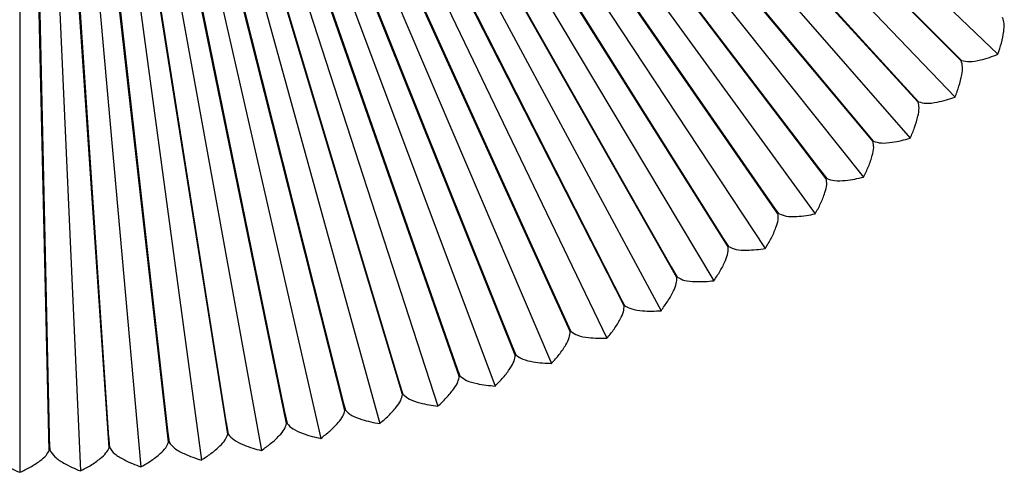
# Model space of a CAD drawing. Header units: millimetres. Extents: x -229 to 229, y -229 to 0.
# Tile 4 of 5: x 0 to 166, y -229 to -152. Entities that reach past the tile are written whole.
import ezdxf

# ---------------------------------------------------------------- set-up
doc = ezdxf.new("R2010")
doc.units = ezdxf.units.MM

msp = doc.modelspace()

# ---------------------------------------------------------------- linework, layer by layer
at = {"color": 7, "linetype": 'Continuous', "lineweight": 25}
for p, q in [((158.96, -159.03), (36.41, -36.56)), ((159.03, -158.96), (36.56, -36.41)), ((151.67, -166), (34.73, -38.16)), ((151.74, -165.94), (34.89, -38.01)), ((144.07, -172.64), (32.99, -39.68)), ((144.14, -172.58), (33.15, -39.54)), ((40.54, -38.76), (165.16, -157.91)), ((136.18, -178.93), (31.17, -41.12)), ((136.25, -178.87), (31.34, -40.99)), ((38.76, -40.54), (157.91, -165.16)), ((128.01, -184.85), (29.3, -42.48)), ((128.09, -184.8), (29.47, -42.35)), ((36.91, -42.24), (150.34, -172.08)), ((111.01, -195.54), (25.56, -44.83)), ((119.59, -190.41), (27.36, -43.75)), ((119.67, -190.36), (27.54, -43.63)), ((34.97, -43.86), (142.47, -178.65)), ((102.04, -200.37), (23.33, -46.03)), ((102.12, -200.32), (23.52, -45.93)), ((110.93, -195.59), (25.37, -44.93)), ((32.97, -45.38), (134.31, -184.87)), ((83.67, -208.71), (19.11, -47.93)), ((83.75, -208.67), (19.31, -47.85)), ((92.95, -204.74), (21.24, -47.03)), ((93.03, -204.7), (21.44, -46.94)), ((28.77, -48.15), (117.2, -196.16)), ((30.9, -46.81), (125.88, -190.71)), ((64.63, -215.37), (14.74, -49.45)), ((64.71, -215.34), (14.94, -49.39)), ((74.22, -212.25), (16.94, -48.74)), ((74.31, -212.22), (17.14, -48.67)), ((26.58, -49.4), (108.28, -201.22)), ((15.08, -224.35), (3.36, -51.49)), ((15.17, -224.34), (3.58, -51.48)), ((25.13, -223.44), (5.67, -51.29)), ((25.22, -223.43), (5.88, -51.26)), ((35.13, -222.09), (7.97, -50.98)), ((35.22, -222.08), (8.18, -50.95)), ((45.06, -220.29), (10.24, -50.57)), ((45.15, -220.27), (10.46, -50.53)), ((54.9, -218.05), (12.5, -50.06)), ((54.99, -218.03), (12.71, -50.01)), ((24.34, -50.54), (99.15, -205.88)), ((5, -224.8), (1.05, -51.59)), ((5.09, -224.8), (1.27, -51.58)), ((19.71, -52.52), (80.29, -213.94)), ((22.05, -51.58), (89.81, -210.12)), ((12.48, -54.69), (50.85, -222.78)), ((14.92, -54.07), (60.79, -220.27)), ((17.33, -53.35), (70.61, -217.32)), ((0, -56.09), (0, -228.51)), ((2.52, -56.04), (10.25, -228.28)), ((5.03, -55.87), (20.48, -227.59)), ((7.53, -55.59), (30.67, -226.44)), ((10.02, -55.19), (40.8, -224.83)), ((158.96, -159.03), (157.57, -157.57)), ((157.57, -157.57), (159.03, -158.96)), ((151.67, -166), (150.34, -164.48)), ((150.34, -164.48), (151.74, -165.94)), ((144.07, -172.64), (142.81, -171.06)), ((142.81, -171.06), (144.14, -172.58)), ((136.18, -178.93), (134.99, -177.29)), ((134.99, -177.29), (136.25, -178.87)), ((128.01, -184.85), (126.9, -183.17)), ((126.9, -183.17), (128.09, -184.8)), ((119.59, -190.41), (118.56, -188.68)), ((118.56, -188.68), (119.67, -190.36)), ((110.93, -195.59), (109.97, -193.81)), ((109.97, -193.81), (111.01, -195.54)), ((102.04, -200.37), (101.17, -198.55)), ((101.17, -198.55), (102.12, -200.32)), ((92.95, -204.74), (92.16, -202.89)), ((92.16, -202.89), (93.03, -204.7)), ((83.67, -208.71), (82.96, -206.82)), ((82.96, -206.82), (83.75, -208.67)), ((74.22, -212.25), (73.6, -210.33)), ((73.6, -210.33), (74.31, -212.22)), ((64.63, -215.37), (64.09, -213.42)), ((64.09, -213.42), (64.71, -215.34)), ((54.9, -218.05), (54.45, -216.08)), ((54.45, -216.08), (54.99, -218.03)), ((45.06, -220.29), (44.7, -218.31)), ((44.7, -218.31), (45.15, -220.27)), ((35.13, -222.09), (34.86, -220.09)), ((34.86, -220.09), (35.22, -222.08)), ((15.08, -224.35), (14.99, -222.33)), ((14.99, -222.33), (15.17, -224.34)), ((25.13, -223.44), (24.95, -221.43)), ((24.95, -221.43), (25.22, -223.43)), ((5, -224.8), (5, -222.78)), ((5, -222.78), (5.09, -224.8))]:
    msp.add_line(p, q, dxfattribs=at)
for points, knots in [([(165.16, -157.91), (165.37, -157.28), (165.8, -155.97), (166.14, -154.24), (166.27, -152.74), (166.04, -152.06), (165.94, -151.73)], [0, 0, 0, 0, 0.274997, 0.574862, 0.800319, 1, 1, 1, 1]), ([(159.03, -158.96), (159.46, -159.06), (160.39, -159.28), (162.08, -158.93), (163.68, -158.49), (164.69, -158.1), (165.16, -157.91)], [0, 0, 0, 0, 0.258751, 0.553526, 0.787431, 1, 1, 1, 1]), ([(157.91, -165.16), (158.15, -164.55), (158.64, -163.25), (159.05, -161.54), (159.25, -160.04), (159.06, -159.35), (158.96, -159.03)], [0, 0, 0, 0, 0.2749969, 0.574862, 0.8003194, 1, 1, 1, 1]), ([(150.34, -172.08), (150.61, -171.47), (151.16, -170.21), (151.65, -168.51), (151.91, -167.03), (151.75, -166.33), (151.67, -166)], [0, 0, 0, 0, 0.274997, 0.574862, 0.800319, 1, 1, 1, 1]), ([(151.74, -165.94), (152.17, -166.06), (153.08, -166.31), (154.78, -166.04), (156.41, -165.67), (157.43, -165.33), (157.91, -165.16)], [0, 0, 0, 0, 0.258751, 0.553526, 0.787431, 1, 1, 1, 1]), ([(142.47, -178.65), (142.76, -178.06), (143.37, -176.82), (143.93, -175.15), (144.26, -173.68), (144.13, -172.97), (144.07, -172.64)], [0, 0, 0, 0, 0.274997, 0.574862, 0.800319, 1, 1, 1, 1]), ([(144.14, -172.58), (144.56, -172.72), (145.47, -173.01), (147.18, -172.82), (148.82, -172.52), (149.85, -172.22), (150.34, -172.08)], [0, 0, 0, 0, 0.258751, 0.553526, 0.787431, 1, 1, 1, 1]), ([(134.31, -184.87), (134.63, -184.28), (135.29, -183.07), (135.93, -181.43), (136.32, -179.97), (136.23, -179.26), (136.18, -178.93)], [0, 0, 0, 0, 0.274997, 0.574862, 0.800319, 1, 1, 1, 1]), ([(136.25, -178.87), (136.67, -179.03), (137.56, -179.36), (139.27, -179.25), (140.93, -179.02), (141.97, -178.77), (142.47, -178.65)], [0, 0, 0, 0, 0.258751, 0.553526, 0.787431, 1, 1, 1, 1]), ([(125.88, -190.71), (126.23, -190.14), (126.94, -188.96), (127.65, -187.34), (128.11, -185.91), (128.05, -185.19), (128.01, -184.85)], [0, 0, 0, 0, 0.274997, 0.574862, 0.800319, 1, 1, 1, 1]), ([(128.09, -184.8), (128.5, -184.98), (129.37, -185.36), (131.09, -185.32), (132.75, -185.17), (133.81, -184.96), (134.31, -184.87)], [0, 0, 0, 0, 0.258751, 0.553526, 0.787431, 1, 1, 1, 1]), ([(117.2, -196.16), (117.57, -195.61), (118.34, -194.46), (119.12, -192.88), (119.64, -191.47), (119.61, -190.75), (119.59, -190.41)], [0, 0, 0, 0, 0.274997, 0.574862, 0.800319, 1, 1, 1, 1]), ([(119.67, -190.36), (120.07, -190.56), (120.93, -190.97), (122.65, -191.01), (124.31, -190.93), (125.38, -190.78), (125.88, -190.71)], [0, 0, 0, 0, 0.258751, 0.553526, 0.787431, 1, 1, 1, 1]), ([(108.28, -201.22), (108.67, -200.69), (109.49, -199.57), (110.35, -198.03), (110.93, -196.64), (110.93, -195.92), (110.93, -195.59)], [0, 0, 0, 0, 0.274997, 0.574862, 0.800319, 1, 1, 1, 1]), ([(111.01, -195.54), (111.4, -195.75), (112.24, -196.21), (113.95, -196.32), (115.62, -196.32), (116.69, -196.21), (117.2, -196.16)], [0, 0, 0, 0, 0.258751, 0.553526, 0.787431, 1, 1, 1, 1]), ([(99.15, -205.88), (99.56, -205.36), (100.43, -204.29), (101.35, -202.78), (102, -201.42), (102.03, -200.7), (102.04, -200.37)], [0, 0, 0, 0, 0.274997, 0.574862, 0.800319, 1, 1, 1, 1]), ([(102.12, -200.32), (102.51, -200.55), (103.32, -201.04), (105.03, -201.24), (106.7, -201.31), (107.77, -201.25), (108.28, -201.22)], [0, 0, 0, 0, 0.258751, 0.553526, 0.787431, 1, 1, 1, 1]), ([(89.81, -210.12), (90.25, -209.62), (91.16, -208.59), (92.15, -207.13), (92.86, -205.8), (92.92, -205.08), (92.95, -204.74)], [0, 0, 0, 0, 0.274997, 0.574862, 0.800319, 1, 1, 1, 1]), ([(93.03, -204.7), (93.4, -204.95), (94.2, -205.48), (95.9, -205.75), (97.56, -205.89), (98.63, -205.88), (99.15, -205.88)], [0, 0, 0, 0, 0.258751, 0.553526, 0.787431, 1, 1, 1, 1]), ([(80.29, -213.94), (80.75, -213.46), (81.71, -212.47), (82.77, -211.05), (83.53, -209.75), (83.63, -209.04), (83.67, -208.71)], [0, 0, 0, 0, 0.274997, 0.574862, 0.800319, 1, 1, 1, 1]), ([(83.75, -208.67), (84.11, -208.94), (84.89, -209.5), (86.57, -209.84), (88.22, -210.06), (89.3, -210.1), (89.81, -210.12)], [0, 0, 0, 0, 0.258751, 0.553526, 0.787431, 1, 1, 1, 1]), ([(70.61, -217.32), (71.09, -216.87), (72.1, -215.92), (73.21, -214.55), (74.04, -213.29), (74.16, -212.58), (74.22, -212.25)], [0, 0, 0, 0, 0.274997, 0.574862, 0.800319, 1, 1, 1, 1]), ([(74.31, -212.22), (74.66, -212.5), (75.4, -213.09), (77.07, -213.52), (78.71, -213.81), (79.78, -213.9), (80.29, -213.94)], [0, 0, 0, 0, 0.258751, 0.553526, 0.787431, 1, 1, 1, 1]), ([(60.79, -220.27), (61.29, -219.84), (62.34, -218.94), (63.51, -217.62), (64.39, -216.4), (64.55, -215.7), (64.63, -215.37)], [0, 0, 0, 0, 0.274997, 0.574862, 0.800319, 1, 1, 1, 1]), ([(64.71, -215.34), (65.05, -215.63), (65.76, -216.26), (67.41, -216.76), (69.04, -217.13), (70.11, -217.26), (70.61, -217.32)], [0, 0, 0, 0, 0.258751, 0.553526, 0.787431, 1, 1, 1, 1]), ([(50.85, -222.78), (51.37, -222.37), (52.45, -221.51), (53.69, -220.25), (54.62, -219.07), (54.81, -218.37), (54.9, -218.05)], [0, 0, 0, 0, 0.274997, 0.574862, 0.800319, 1, 1, 1, 1]), ([(54.99, -218.03), (55.31, -218.34), (56, -219), (57.62, -219.56), (59.23, -220), (60.29, -220.19), (60.79, -220.27)], [0, 0, 0, 0, 0.258751, 0.553526, 0.787431, 1, 1, 1, 1]), ([(40.8, -224.83), (41.34, -224.45), (42.46, -223.64), (43.75, -222.44), (44.74, -221.3), (44.96, -220.61), (45.06, -220.29)], [0, 0, 0, 0, 0.274997, 0.574862, 0.800319, 1, 1, 1, 1]), ([(45.15, -220.27), (45.46, -220.6), (46.11, -221.29), (47.71, -221.93), (49.3, -222.44), (50.35, -222.67), (50.85, -222.78)], [0, 0, 0, 0, 0.258751, 0.553526, 0.787431, 1, 1, 1, 1]), ([(30.67, -226.44), (31.23, -226.08), (32.38, -225.32), (33.73, -224.18), (34.76, -223.08), (35.01, -222.41), (35.13, -222.09)], [0, 0, 0, 0, 0.274997, 0.574862, 0.800319, 1, 1, 1, 1]), ([(35.22, -222.08), (35.51, -222.41), (36.14, -223.13), (37.7, -223.85), (39.27, -224.43), (40.31, -224.7), (40.8, -224.83)], [0, 0, 0, 0, 0.258751, 0.553526, 0.787431, 1, 1, 1, 1]), ([(10.25, -228.28), (10.84, -227.97), (12.06, -227.32), (13.5, -226.3), (14.63, -225.3), (14.94, -224.65), (15.08, -224.35)], [0, 0, 0, 0, 0.274997, 0.574862, 0.800319, 1, 1, 1, 1]), ([(15.17, -224.34), (15.43, -224.7), (15.99, -225.47), (17.49, -226.32), (18.99, -227.04), (20, -227.41), (20.48, -227.59)], [0, 0, 0, 0, 0.258751, 0.553526, 0.787431, 1, 1, 1, 1]), ([(20.48, -227.59), (21.05, -227.25), (22.24, -226.55), (23.64, -225.46), (24.72, -224.42), (25, -223.76), (25.13, -223.44)], [0, 0, 0, 0, 0.274997, 0.574862, 0.800319, 1, 1, 1, 1]), ([(25.22, -223.43), (25.5, -223.78), (26.09, -224.53), (27.62, -225.31), (29.16, -225.96), (30.19, -226.29), (30.67, -226.44)], [0, 0, 0, 0, 0.258751, 0.553526, 0.787431, 1, 1, 1, 1]), ([(-5, -224.8), (-4.77, -225.18), (-4.28, -226), (-2.87, -226.98), (-1.44, -227.83), (-0.46, -228.29), (0, -228.51)], [0, 0, 0, 0, 0.258751, 0.553526, 0.787431, 1, 1, 1, 1]), ([(0, -228.51), (0.6, -228.22), (1.85, -227.63), (3.33, -226.68), (4.5, -225.73), (4.84, -225.1), (5, -224.8)], [0, 0, 0, 0, 0.274997, 0.574862, 0.800319, 1, 1, 1, 1]), ([(5.09, -224.8), (5.34, -225.17), (5.86, -225.97), (7.31, -226.88), (8.79, -227.67), (9.78, -228.08), (10.25, -228.28)], [0, 0, 0, 0, 0.258751, 0.553526, 0.787431, 1, 1, 1, 1])]:
    msp.add_open_spline(points, degree=3, knots=knots, dxfattribs=at)

doc.saveas('drawing.dxf')
